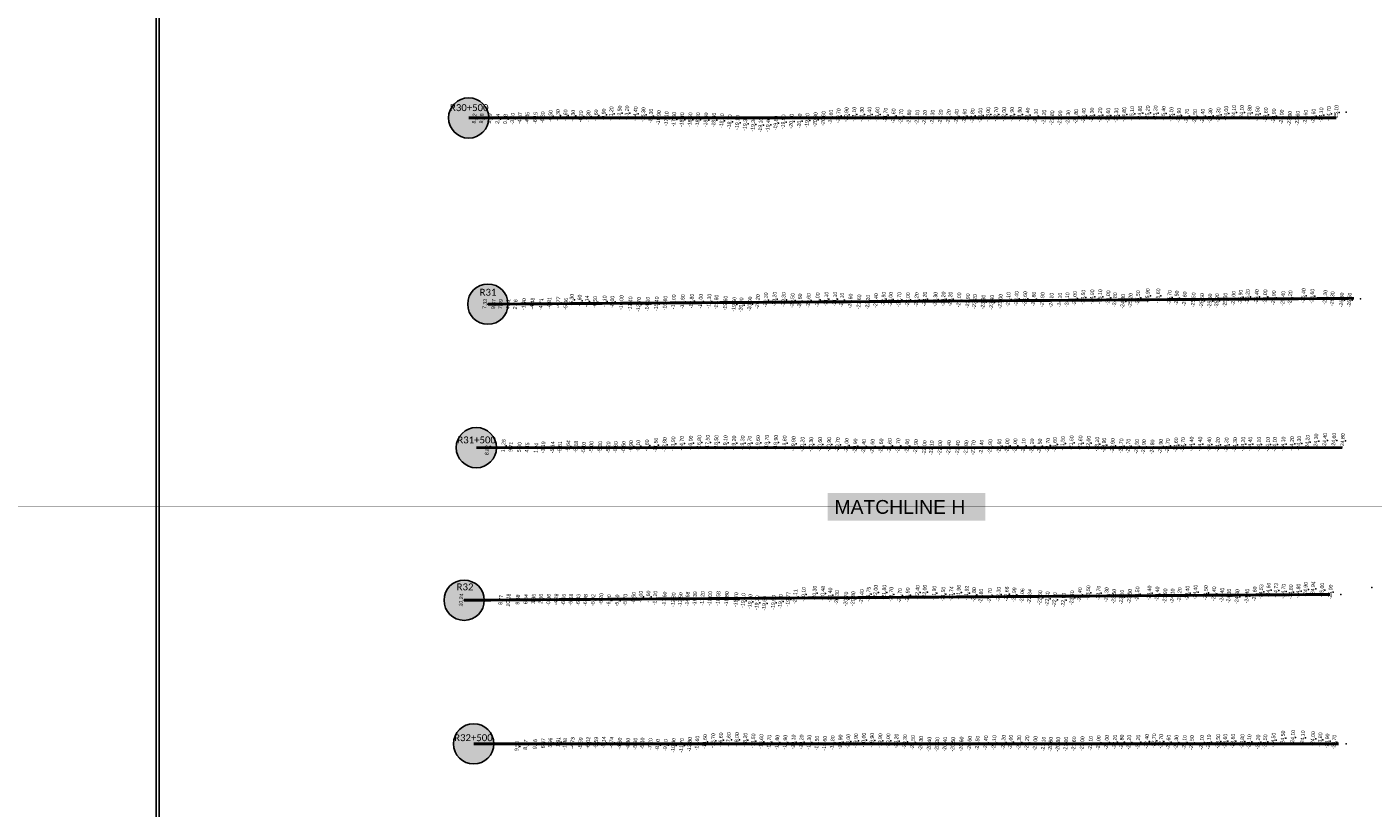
# Model space of a CAD drawing. Header units: feet. Extents: x 850675 to 1077306, y 463961 to 606658.
# Tile 56 of 77: x 943416 to 948095, y 564237 to 566951. Entities that reach past the tile are written whole.
import ezdxf
from ezdxf.enums import TextEntityAlignment as Align

# ---------------------------------------------------------------- set-up
doc = ezdxf.new("R2010")
doc.units = ezdxf.units.FT
doc.header["$MEASUREMENT"] = 0
doc.header["$XCLIPFRAME"] = 0
doc.header["$PDSIZE"] = 100
doc.linetypes.add('DASHED', pattern=[0.75, 0.5, -0.25])
for name, color, linetype in [('Circle', 253, 'Continuous'), ('ELEV8', 7, 'Continuous'), ('MATCHLINE', 7, 'DASHED'), ('Plan', 150, 'Continuous'), ('POINTS8', 7, 'Continuous'), ('Text', 255, 'Continuous')]:
    doc.layers.add(name, color=color, linetype=linetype)
doc.layers.add('MrSID', color=251, linetype='Continuous', transparency=0.2)
doc.styles.add('Legend', font='calibri.ttf')
doc.styles.add('MM-STANDARD', font='txt', dxfattribs={"height": 1})
doc.styles.get("Standard").update_dxf_attribs({"font": 'simplex.shx'})
picture_1 = doc.add_image_def('image8.sid', size_in_pixel=(6313, 6971))
picture_2 = doc.add_image_def('image10.sid', size_in_pixel=(6310, 6968))
picture_3 = doc.add_image_def('image11.jpg', size_in_pixel=(1570, 944))

# ---------------------------------------------------------------- blocks, each defined once
blk = doc.blocks.new('circle-block')
at = {"layer": 'Circle'}
h = blk.add_hatch(color=256, dxfattribs=at)
h.dxf.hatch_style = 1
edge = h.paths.add_edge_path()
edge.add_arc((945749.99, 597641.21), 70, 0, 360)
blk.add_circle((945749.99, 597641.21), 70, dxfattribs=at)

msp = doc.modelspace()

# ---------------------------------------------------------------- linework, layer by layer
at = {"layer": 'MATCHLINE', "color": 1, "const_width": 1, "flags": 128}
msp.add_lwpolyline([(963828.314, 565283.4459), (899094.3378, 565283.4459)], dxfattribs=at)
at = {"layer": 'Plan', "const_width": 10}
for points in [[(944951.41, 566634.6), (947967.2403, 566634.6)], [(945017.96, 565987.64), (948029.1769, 566007.8006)], [(944978.05, 565489.23), (947987.6526, 565489.23)], [(944935.6, 564959.02), (947946.8131, 564979.1717)], [(944968.67, 564460.11), (947975.2567, 564460.11)]]:
    msp.add_lwpolyline(points, dxfattribs=at)
at = {"layer": 'POINTS8', "color": 250, "linetype": 'Continuous', "lineweight": 0, "transparency": 33554687}
for p in [(944980.957, 566631.908, 8.325), (945006.542, 566631.965, 9.084), (945034.14, 566632.041, 5.089), (945062.336, 566630.76, 2.937), (945089.048, 566630.38, 0.18), (945113.932, 566631.256, -3.399), (945138.927, 566633.377, -4.57), (945164.835, 566633.85, -4.448), (945192.964, 566633.431, -6.154), (945218.3105, 566635.9084, -6.3022), (945245.34, 566640.99, -6.5), (945271.01, 566643.57, -6.3), (945297.27, 566642.67, -5.6), (945323.87, 566641.39, -5.3), (945351.06, 566639.29, -6.2), (945377.1, 566639.9, -7.3), (945403.76, 566642.58, -8.6), (945430.39, 566645.94, -9.9), (945456.7, 566648.59, -11.2), (945485.41, 566651.24, -12.5), (945511.22, 566651.52, -13.2), (945540.58, 566648.59, -14.4), (945567.83, 566645.54, -15.3), (945594.36, 566640.58, -16.3), (945621.35, 566635.09, -16.9), (945648.13, 566631.36, -17.1), (945674.66, 566629.13, -17.6), (945702.51, 566627.82, -18.4), (945730.76, 566627.78, -18.5), (945757.4, 566627.71, -18.3), (945785.64, 566627.17, -18.3), (945813.41, 566626.7, -18.3), (945841.04, 566624.14, -18.5), (945868.17, 566620.62, -18.7), (945895.01, 566617.93, -19.1), (945922.33, 566614.56, -19.3), (946028.7, 566616.05, -19.8), (946054.55, 566620.43, -19.9), (946082.67, 566622.77, -20.2), (946110.97, 566623.65, -20.1), (946137.73, 566625.44, -19.8), (946165.93, 566628.27, -20.3), (946193.77, 566632.13, -20.6), (946219.61, 566636.92, -20.6), (946246.09, 566641.83, -20.7), (946273.72, 566645.51, -20.9), (946300.73, 566646.71, -21.1), (946327.18, 566646.51, -21.3), (946353.37, 566646.92, -21.4), (946381.22, 566646.12, -21.6), (946409.94, 566644.01, -21.7), (946437.24, 566641.35, -21.6), (946463.9, 566639.18, -21.7), (946491.94, 566637.23, -21.8), (946519.89, 566636.49, -22.1), (946546.1, 566636.39, -22.2), (946572.92, 566636.97, -22.3), (946601.05, 566637.62, -22.2), (946628.62, 566638.39, -22.2), (946656.66, 566639.03, -22.4), (946684.5, 566640.38, -22.6), (946711.99, 566641.68, -22.8), (946739.29, 566643.58, -23), (946766.47, 566646.36, -23), (946793.96, 566646.74, -22.7), (946821.64, 566646.65, -22), (946849.05, 566646.75, -21.9), (946876.13, 566646.76, -21.9), (946903.48, 566644.17, -22.4), (946932.2, 566640.19, -22.3), (946960.95, 566637.12, -22.2), (946988.68, 566634.59, -22.8), (947016.65, 566634.17, -23.9), (947044.71, 566636.18, -24.3), (947072.01, 566639.44, -23.8), (947098.87, 566642.54, -23.4), (947127.02, 566644.16, -23.3), (947155.44, 566644.69, -23.2), (947183.54, 566643.6, -23.6), (947211.88, 566643.61, -24.3), (947239, 566646.25, -24.8), (947266.44, 566649.42, -25.1), (947294.24, 566650.96, -24.8), (947321.14, 566651.78, -25.2), (947348.02, 566651.75, -25.3), (947376.19, 566649.97, -25.4), (947403.16, 566646.7, -25.1), (947429.65, 566643.52, -24.9), (947457.02, 566640.48, -24.7), (947485.21, 566639.28, -24.5), (947512.2, 566640.47, -24.4), (947538.63, 566641.99, -24.3), (947566.76, 566644.91, -24.3), (947593.42, 566650.44, -24), (947620.13, 566653.28, -24.1), (947648.07, 566653.69, -24.1), (947674.81, 566652.5, -23.8), (947702.59, 566648.77, -23.5), (947731.54, 566644.92, -23.6), (947759.66, 566641.17, -23.9), (947786.83, 566637.24, -24), (947814.92, 566632.88, -23.9), (947842.19, 566633.12, -23.6), (947869.69, 566636.86, -23.6), (947897.09, 566640.44, -23.6), (947924.15, 566644.76, -24.1), (947950.65, 566649.32, -24.7), (947976.76, 566653.42, -25.1), (948001.93, 566655.14, -25.2), (945949.98, 566611.57, -19.3), (945975.75, 566609.22, -19.1), (946001.76, 566610.69, -19.4), (946203.74, 566004.7, -21.1), (946233.85, 566004.66, -21.1), (946546.03, 566004.83, -23.2), (946610.87, 566005.07, -23.2), (946635.15, 566004.83, -23.2), (946864.83, 566006.72, -23.4), (946894.81, 566006.36, -23.6), (946925.22, 566004.9, -23.8), (947067.76, 566006.84, -24), (947097.09, 566011.32, -24.5), (947127.81, 566012.65, -24.9), (947155.59, 566013.11, -25.1), (947183.78, 566009.14, -25), (947287.22, 566009.14, -25.5), (947320.97, 566016.4, -25.9), (947357.36, 566016.04, -25.6), (947396.84, 566010.57, -25.7), (947421.65, 566008.5, -25.5), (947449.65, 566005.32, -25.6), (947619.5, 566007.17, -26), (947643.67, 566011.52, -25.9), (947668.43, 566013.52, -26.2), (947699.76, 566013.08, -26.4), (947729.61, 566012.59, -26), (947759.25, 566009.29, -25.9), (947791.85, 566006.86, -25.4), (947816.64, 566009.27, -25.2), (947862.47, 566016.79, -25.4), (947892.77, 566014.83, -25.6), (947938.17, 566010.95, -26.2), (947963.16, 566005.87, -26.3), (948051.19, 566005.79, -26.6), (945017.958, 565987.637, 7.334), (945048.32, 565986.986, 9.365), (945072.431, 565987.139, 7.689), (945098.373, 565986.98, 4.516), (945123.85, 565986.256, 2.757), (945153.108, 565986.982, -1.396), (945182.774, 565988.988, -4.481), (945212.8468, 565986.8846, -4.7104), (945241.241, 565990.659, -4.808), (945272.332, 565992.727, -4.774), (945298.887, 565987.934, -5.064), (945319.03, 566002.16, -5.3), (945346.24, 565999.47, -5.6), (945371.8108, 565996.703, -6.1422), (945400.27, 565994.37, -6.5), (945433.02, 565996.69, -7.1), (945460.16, 565995.54, -8), (945491.64, 565992.58, -10), (945522.66, 565988.25, -11.4), (945552.03, 565986.4, -12.7), (945582.55, 565987.27, -14.1), (945613.83, 565988.01, -15.4), (945644.12, 565990.72, -16.6), (945673.69, 565995.11, -18), (945704.64, 565995.63, -18.6), (945736.13, 565997.62, -18.8), (945767.22, 565997.1, -19), (945796.79, 565997.38, -19.3), (945821.63, 565994.43, -19.6), (945853.08, 565990.79, -19.6), (945883.72, 565986.53, -19.6), (945908.41, 565984.56, -20), (945938.36, 565987.71, -20), (945965.47, 565995.74, -20.2), (945993.6, 566002.07, -20.3), (946023.7, 566004.5, -20.2), (946055.58, 566003.24, -20.3), (946086.2, 566000, -20.5), (946112.12, 565998.24, -20.6), (946142.3, 565999.94, -20.6), (946173.52, 566002.1, -21), (946258.08, 566001.35, -21.1), (946287.67, 565997.97, -21.6), (946318.05, 565995.12, -21.6), (946348.66, 565994.13, -22.2), (946376.6, 565999.32, -22.4), (946402.93, 566004.53, -22.9), (946427.39, 566003.89, -23), (946457.1, 566003.21, -22.7), (946487.46, 566002.57, -23), (946517.5, 566002.7, -23.2), (946583.03, 566003.95, -23.3), (946665.49, 566002, -23), (946696, 565998.58, -22.9), (946720.11, 565996.17, -23.2), (946749.74, 565994.38, -23.3), (946779.25, 565993.81, -23.4), (946809.11, 565997.14, -23), (946836.67, 566003.42, -23.1), (946955.21, 566003, -23.9), (946986.27, 566000.9, -24.1), (947015.62, 566001.21, -24.1), (947041.25, 566002.36, -24.1), (947207, 566002.38, -24.8), (947235.19, 565996.8, -24.8), (947261.14, 566000.35, -25.2), (947480.11, 566002.11, -25.5), (947509.37, 565999.51, -25.5), (947537.56, 565998.21, -25.6), (947561.68, 565998.82, -25.9), (947590.8, 566001.15, -25.6), (947995.67, 566001.64, -26.3), (948022.85, 566001.34, -26.5), (945027.094, 565493.25, 8.819), (945081.837, 565495.208, 10.256), (945108.33, 565491.29, 9.707), (945137.708, 565489.929, 5.898), (945278.098, 565490.332, -5.611), (945306.676, 565493.643, -5.642), (945334.105, 565491.559, -5.181), (945387.47, 565490.94, -5), (945417.79, 565490.75, -5.3), (945472.02, 565490.42, -5.6), (945499.57, 565491.1, -6.5), (945525.47, 565493.47, -6.9), (945550.07, 565494.76, -8.1), (945580.59, 565496.19, -9.8), (945611.37, 565497.67, -11.5), (945641.61, 565499.06, -12.8), (945671.62, 565501.86, -13.9), (945701.3, 565503.5, -14.7), (945732.48, 565504.65, -16), (945762.25, 565506.55, -16.8), (945791.76, 565507.54, -17.5), (945821.58, 565506.9, -18.5), (945853.05, 565505.99, -19.1), (945883.11, 565504.76, -19.2), (945912.59, 565505.13, -19.3), (945937.06, 565504.42, -19.7), (945966.35, 565506.2, -19.6), (945997.31, 565507.5, -19.7), (946028.42, 565507.33, -19.9), (946058.51, 565505.28, -19.8), (946089.7, 565502.63, -19.9), (946120.9, 565500.53, -20.2), (946150.95, 565500.06, -20.3), (946181.93, 565500.13, -20.6), (946213.41, 565499.93, -20.9), (946243.44, 565498.87, -20.7), (946274.2, 565496.59, -21), (946304.46, 565494.42, -20.9), (946334.57, 565492.9, -21.4), (946364.25, 565493.41, -21.6), (946394.61, 565494.57, -21.6), (946424.07, 565496, -21.6), (946453.66, 565495.57, -21.7), (946485.25, 565493.97, -22), (946515.24, 565492.14, -21.9), (946743.45, 565490.65, -21.4), (946773.65, 565492.49, -21.9), (946805.2, 565493.94, -22.6), (946833.14, 565494.99, -22), (946860.68, 565495.28, -21), (946889.52, 565495.32, -21.1), (946918.84, 565494.59, -21.2), (946945.73, 565494.44, -21.5), (946974.24, 565496.83, -21.7), (946998.19, 565499.56, -21.6), (947025.67, 565503.15, -21.5), (947056.08, 565505.57, -21.6), (947087, 565505.27, -21.6), (947115.34, 565504.3, -22), (947145.1, 565500.78, -23.1), (947169.36, 565497.54, -23.9), (947199.18, 565495.75, -23.9), (947229.27, 565494.82, -23.7), (947253.82, 565493.93, -23.7), (947282.93, 565492.9, -24.5), (947307.58, 565491.93, -24.9), (947337.16, 565491.06, -24.8), (947366.36, 565493.25, -24.9), (947390.64, 565495.15, -24.7), (947419.44, 565498.3, -24.6), (947443.47, 565499.36, -24.7), (947473.12, 565501.18, -24.4), (947503.26, 565501.16, -24.4), (947534.87, 565500, -24.4), (947564.37, 565499.1, -24.2), (947594.81, 565498.45, -24.3), (947624.27, 565499.23, -24.3), (947652.72, 565500.85, -24.2), (947677.24, 565501.03, -24.4), (947707.41, 565500.6, -24.1), (947738.2, 565500.29, -24.1), (947762.35, 565500.16, -24.1), (947792.39, 565501.18, -24.1), (947822.68, 565502.35, -24.2), (947847.04, 565504.09, -24.3), (947876.89, 565507.7, -24.2), (947906.38, 565511.82, -24.3), (947937.12, 565513.82, -24.4), (947968.51, 565514.48, -24.6), (947999.09, 565512.74, -24.8), (945164.777, 565488.963, 4.446), (945195.645, 565486.987, 1.035), (945220.208, 565489.673, -3.193), (945252.57, 565489.435, -5.137), (945360.582, 565487.901, -5.097), (945446.5, 565489.32, -5.2), (946545.36, 565488.42, -22), (946569.9, 565487.88, -22.1), (946599.43, 565488.6, -22), (946630.19, 565488.64, -22.4), (946660.97, 565488.23, -22.4), (946690.24, 565488.6, -21.8), (946715.22, 565488.8, -21.7), (946124.93, 564978.73, -20.1), (946163.23, 564983.45, -20.3), (946192.0455, 564982.5827, -20.4844), (946217.28, 564976.64, -20.4), (946350.6147, 564979.5615, -21.7474), (946375.54, 564986.2, -22), (946405.35, 564986.47, -21.8), (946429.56, 564979.26, -21.7), (946486.58, 564977, -21.9), (946521.08, 564985.65, -22.4), (946545.81, 564986.83, -22), (946579.04, 564983.29, -21.9), (946610.42, 564979.81, -21.5), (946638.4515, 564981.166, -21.7436), (946664.0592, 564985.9461, -21.9615), (946691.8228, 564983.1786, -21.925), (946717.31, 564977.88, -21.8), (946802.59, 564979.39, -22.3), (946831.1523, 564980.5047, -22.6645), (946857.0141, 564977.3784, -22.9868), (947085.18, 564977.68, -23.4), (947114.27, 564984.67, -23.5), (947150.17, 564983.45, -23.7), (947177.69, 564977.83, -23.3), (947285.1, 564980.64, -23.5), (947326.63, 564983.68, -23.4), (947354.06, 564980.34, -23.4), (947431.72, 564977.71, -24.2), (947458.87, 564983.3, -24.4), (947486.76, 564986.64, -24.4), (947522.95, 564984.9, -24.5), (947551.75, 564980.93, -24.4), (947579.68, 564976.35, -24.4), (947692.94, 564980.41, -24.6), (947715.7082, 564988.0698, -24.5318), (947741.1, 564993.87, -24.6), (947767.0863, 564992.8783, -24.7277), (947792.9605, 564989.8581, -24.7025), (947818.8577, 564987.6283, -24.8), (947844.6631, 564990.4474, -24.8), (947870.0641, 564996.1788, -24.9), (947895.9259, 564998.5717, -24.937), (947927.01, 564993.49, -25), (947956.88, 564987, -25), (947982.4, 564979.45, -25), (948090.51, 565003.02, -25.3), (944935.099, 564958.873, 10.242), (945073.053, 564959.673, 8.768), (945098.975, 564958.805, 10.184), (945132.201, 564960.59, 9.678), (945160.021, 564961.788, 6.536), (945186.645, 564962.781, 3.862), (945212.501, 564963.615, 2.299), (945239.327, 564959.708, -0.956), (945265.338, 564960.821, -4.275), (945291.129, 564959.855, -6.061), (945316.7886, 564960.5027, -6.6826), (945342.1369, 564959.7319, -6.833), (945367.4852, 564958.9612, -6.9833), (945393.8544, 564959.3036, -6.9225), (945421.65, 564963.03, -6.2), (945448.64, 564958.18, -6), (945477.36, 564957.44, -5.4), (945505.31, 564960.09, -5.7), (945534.47, 564966.46, -6.5), (945559.2698, 564970.6226, -7.9973), (945585.23, 564971.15, -9.6), (945609.17, 564966.03, -10.2), (945641.47, 564962.73, -11.6), (945672.61, 564960.02, -12.8), (945697.11, 564960.44, -13.5), (945721.4297, 564962.7823, -14.6824), (945747.4541, 564963.9379, -16.3884), (945773.76, 564964.7, -17.2), (945799.73, 564964.36, -18), (945828.5393, 564964.4266, -18.5766), (945857.87, 564963.92, -18.8), (945890.25, 564960.42, -18.7), (945915.41, 564957.49, -19.1), (945939.36, 564953.66, -19.1), (945963.29, 564949.71, -19.3), (945989.15, 564947.53, -19.6), (946020.61, 564950.51, -19.9), (946044.68, 564954.19, -19.7), (946071.6179, 564962.0484, -19.7691), (946096.1573, 564970.7903, -20.1144), (946240.67, 564968.09, -20.3), (946272.56, 564962.7, -20.7), (946297.12, 564963.89, -20.8), (946326.69, 564971.22, -21.4), (946459.06, 564975.16, -21.7), (946741.64, 564972.8, -21.8), (946772.4, 564974.96, -21.7), (946884.9097, 564974.1393, -23.056), (946910.8085, 564971.3359, -22.8358), (946946.94, 564967.3, -22.5), (946972.48, 564963.48, -22.4), (946997.92, 564960.34, -22.7), (947028.36, 564958.91, -22.9), (947058.02, 564966.92, -23.4), (947204.09, 564972.25, -23.5), (947230.73, 564969.31, -23.5), (947258.43, 564972.05, -23.5), (947381.74, 564973.61, -23.9), (947407.03, 564973.36, -24.1), (947603.6, 564972.93, -24.3), (947632.14, 564970.98, -24.3), (947666.62, 564972.93, -24.4), (945220.854, 564461.31, 6.465), (945244.998, 564463.565, 3.961), (945272.468, 564466.016, 1.906), (945322.029, 564462.426, -4.727), (945350.183, 564461.312, -5.591), (945376.204, 564463.14, -6.019), (945403.875, 564463.129, -5.585), (945430.609, 564464.1, -5.135), (945457.912, 564463.182, -4.74), (945564.7205, 564460.5589, -6.1), (945755.02, 564462.14, -13.6), (945781.94, 564467.18, -14.6), (945810.3, 564470.84, -15.7), (945837.45, 564473.26, -16.6), (945864.55, 564474.62, -17.6), (945892.99, 564474.24, -18), (945922.18, 564472.61, -18.2), (945950.06, 564469.87, -18.5), (945977.81, 564467.65, -18.6), (946005.52, 564465.44, -18.7), (946033.24, 564464.93, -18.8), (946061.1, 564465.06, -18.9), (946089.42, 564466.13, -19.1), (946117.49, 564466.15, -19.2), (946144.41, 564465.14, -19.3), (946171.4, 564462.14, -19.5), (946198.68, 564461.63, -19.6), (946225.53, 564463.37, -19.8), (946252.74, 564465.96, -19.9), (946279.89, 564468.36, -20), (946306.46, 564470.47, -19.9), (946334.02, 564472.57, -20), (946362.73, 564471.95, -19.9), (946391.23, 564470.51, -19.9), (946419.1, 564470.45, -20), (946447.48, 564469.34, -20.2), (946476.89, 564466.97, -20.3), (946504.69, 564464.33, -20.5), (946533.05, 564461.26, -20.3), (946702.04, 564461.37, -20.6), (946729.68, 564462.25, -20.5), (946758.29, 564463.41, -20.4), (946787.47, 564464.16, -20.1), (946819.92, 564465.04, -20.2), (946844.92, 564465.49, -21), (946873.93, 564464.52, -21.3), (946901.8, 564463.36, -21.2), (946930.53, 564461.32, -21), (947122.63, 564461.2, -22.1), (947150.35, 564463.45, -22), (947178.55, 564464.92, -22), (947206.77, 564465.71, -22.2), (947230.97, 564465.98, -21.8), (947256.31, 564465.23, -21.2), (947287.86, 564465.81, -21.2), (947317.76, 564468.35, -22.4), (947343.05, 564470.13, -22.7), (947367.46, 564468.36, -22.7), (947393.23, 564465.45, -22.6), (947420.39, 564464.88, -22.3), (947448.99, 564464.59, -22.1), (947474.19, 564463.93, -22.5), (947508.99, 564464.88, -23.1), (947533.47, 564466.33, -23.1), (947565.6, 564468.09, -23.5), (947590.19, 564468.85, -23.6), (947617.6, 564469.05, -23.6), (947649.68, 564468.05, -23.8), (947674.04, 564467.11, -24.1), (947704.9, 564465.96, -24.2), (947729.36, 564466.8, -24.5), (947758.18, 564472.43, -24.5), (947791.47, 564479.83, -24.5), (947825.88, 564482.21, -24.1), (947860.16, 564480.49, -24.1), (947895.5, 564477.88, -24), (947920.66, 564473.64, -23.8), (947945.37, 564469.59, -23.9), (947969.44, 564465.68, -23.7), (948001.59, 564460.49, -24.3), (945129.214, 564451.457, 9.502), (945159.292, 564456.309, 8.573), (945192.158, 564458.204, 9.165), (945295.803, 564459.156, -1.481), (945485.9908, 564460.4326, -4.5), (945515.1314, 564459.6892, -4.8), (945540.2103, 564460.2954, -5.3), (945592.6052, 564458.6699, -7.2), (945617.9384, 564455.8411, -8.1), (945645.8074, 564455.3412, -9.2), (945672.81, 564454.39, -10.4), (945701.33, 564454.11, -11.7), (945729.08, 564457.94, -12.8), (946561.7, 564458.15, -20.4), (946589.37, 564457.71, -20.3), (946616.53, 564458.53, -20.4), (946644.51, 564457.94, -20.5), (946673.41, 564459.09, -20.6), (946959.16, 564458.8, -21.1), (946983.57, 564458.13, -20.6), (947009.53, 564458.2, -20.8), (947037.14, 564458.68, -21), (947064.94, 564459.46, -21.6), (947093.77, 564460.26, -22)]:
    msp.add_point(p, dxfattribs=at)

# ---------------------------------------------------------------- block references
at = {"layer": 'Circle'}
for p in [(-798.58, -31006.61), (-732.03, -31653.57), (-771.94, -32151.98), (-814.39, -32682.19), (-781.32, -33181.1)]:
    msp.add_blockref('circle-block', p, dxfattribs=at)

# ---------------------------------------------------------------- texts
at = {"layer": 'ELEV8', "color": 18, "true_color": 0x000000, "transparency": 33554687, "style": 'MM-STANDARD'}
for s, p in [('-6.50', (945245.34, 566640.99, -6.5)), ('-6.30', (945271.01, 566643.57, -6.3)), ('-5.60', (945297.27, 566642.67, -5.6)), ('-5.30', (945323.87, 566641.39, -5.3)), ('-6.20', (945351.06, 566639.29, -6.2)), ('-7.30', (945377.1, 566639.9, -7.3)), ('-8.60', (945403.76, 566642.58, -8.6)), ('-9.90', (945430.39, 566645.94, -9.9)), ('-11.20', (945456.7, 566648.59, -11.2)), ('-12.50', (945485.41, 566651.24, -12.5)), ('-13.20', (945511.22, 566651.52, -13.2)), ('-14.40', (945540.58, 566648.59, -14.4)), ('-15.30', (945567.83, 566645.54, -15.3)), ('-16.30', (945594.36, 566640.58, -16.3)), ('-16.90', (945621.35, 566635.09, -16.9)), ('-20.60', (946219.61, 566636.92, -20.6)), ('-20.70', (946246.09, 566641.83, -20.7)), ('-20.90', (946273.72, 566645.51, -20.9)), ('-21.10', (946300.73, 566646.71, -21.1)), ('-21.30', (946327.18, 566646.51, -21.3)), ('-21.40', (946353.37, 566646.92, -21.4)), ('-21.60', (946381.22, 566646.12, -21.6)), ('-21.70', (946409.94, 566644.01, -21.7)), ('-21.60', (946437.24, 566641.35, -21.6)), ('-21.70', (946463.9, 566639.18, -21.7)), ('-21.80', (946491.94, 566637.23, -21.8)), ('-22.10', (946519.89, 566636.49, -22.1)), ('-22.20', (946546.1, 566636.39, -22.2)), ('-22.30', (946572.92, 566636.97, -22.3)), ('-22.20', (946601.05, 566637.62, -22.2)), ('-22.20', (946628.62, 566638.39, -22.2)), ('-22.40', (946656.66, 566639.03, -22.4)), ('-22.60', (946684.5, 566640.38, -22.6)), ('-22.80', (946711.99, 566641.68, -22.8)), ('-23.00', (946739.29, 566643.58, -23)), ('-23.00', (946766.47, 566646.36, -23)), ('-22.70', (946793.96, 566646.74, -22.7)), ('-22.00', (946821.64, 566646.65, -22)), ('-21.90', (946849.05, 566646.75, -21.9)), ('-21.90', (946876.13, 566646.76, -21.9)), ('-22.40', (946903.48, 566644.17, -22.4)), ('-22.30', (946932.2, 566640.19, -22.3)), ('-22.20', (946960.95, 566637.12, -22.2)), ('-22.80', (946988.68, 566634.59, -22.8)), ('-23.90', (947016.65, 566634.17, -23.9)), ('-24.30', (947044.71, 566636.18, -24.3)), ('-23.80', (947072.01, 566639.44, -23.8)), ('-23.40', (947098.87, 566642.54, -23.4)), ('-23.30', (947127.02, 566644.16, -23.3)), ('-23.20', (947155.44, 566644.69, -23.2)), ('-23.60', (947183.54, 566643.6, -23.6)), ('-24.30', (947211.88, 566643.61, -24.3)), ('-24.80', (947239, 566646.25, -24.8)), ('-25.10', (947266.44, 566649.42, -25.1)), ('-24.80', (947294.24, 566650.96, -24.8)), ('-25.20', (947321.14, 566651.78, -25.2)), ('-25.30', (947348.02, 566651.75, -25.3)), ('-25.40', (947376.19, 566649.97, -25.4)), ('-25.10', (947403.16, 566646.7, -25.1)), ('-24.90', (947429.65, 566643.52, -24.9)), ('-24.70', (947457.02, 566640.48, -24.7)), ('-24.50', (947485.21, 566639.28, -24.5)), ('-24.40', (947512.2, 566640.47, -24.4)), ('-24.30', (947538.63, 566641.99, -24.3)), ('-24.30', (947566.76, 566644.91, -24.3)), ('-24.00', (947593.42, 566650.44, -24)), ('-24.10', (947620.13, 566653.28, -24.1)), ('-24.10', (947648.07, 566653.69, -24.1)), ('-23.80', (947674.81, 566652.5, -23.8)), ('-23.50', (947702.59, 566648.77, -23.5)), ('-23.60', (947731.54, 566644.92, -23.6)), ('-23.90', (947759.66, 566641.17, -23.9)), ('-24.00', (947786.83, 566637.24, -24)), ('-23.60', (947869.69, 566636.86, -23.6)), ('-23.60', (947897.09, 566640.44, -23.6)), ('-24.10', (947924.15, 566644.76, -24.1)), ('-24.70', (947950.65, 566649.32, -24.7)), ('-25.10', (947976.76, 566653.42, -25.1)), ('8.32', (944980.957, 566631.908, 8.325)), ('9.08', (945006.542, 566631.965, 9.084)), ('5.09', (945034.14, 566632.041, 5.089)), ('2.94', (945062.336, 566630.76, 2.937)), ('0.18', (945089.048, 566630.38, 0.18)), ('-3.40', (945113.932, 566631.256, -3.399)), ('-4.57', (945138.927, 566633.377, -4.57)), ('-4.45', (945164.835, 566633.85, -4.448)), ('-6.15', (945192.964, 566633.431, -6.154)), ('-6.30', (945218.3105, 566635.9084, -6.3022)), ('-17.10', (945648.13, 566631.36, -17.1)), ('-17.60', (945674.66, 566629.13, -17.6)), ('-18.40', (945702.51, 566627.82, -18.4)), ('-18.50', (945730.76, 566627.78, -18.5)), ('-18.30', (945757.4, 566627.71, -18.3)), ('-18.30', (945785.64, 566627.17, -18.3)), ('-18.30', (945813.41, 566626.7, -18.3)), ('-18.50', (945841.04, 566624.14, -18.5)), ('-18.70', (945868.17, 566620.62, -18.7)), ('-19.10', (945895.01, 566617.93, -19.1)), ('-19.30', (945922.33, 566614.56, -19.3)), ('-19.30', (945949.98, 566611.57, -19.3)), ('-19.10', (945975.75, 566609.22, -19.1)), ('-19.40', (946001.76, 566610.69, -19.4)), ('-19.80', (946028.7, 566616.05, -19.8)), ('-19.90', (946054.55, 566620.43, -19.9)), ('-20.20', (946082.67, 566622.77, -20.2)), ('-20.10', (946110.97, 566623.65, -20.1)), ('-19.80', (946137.73, 566625.44, -19.8)), ('-20.30', (946165.93, 566628.27, -20.3)), ('-20.60', (946193.77, 566632.13, -20.6)), ('-23.90', (947814.92, 566632.88, -23.9)), ('-23.60', (947842.19, 566633.12, -23.6)), ('7.33', (945017.958, 565987.637, 7.334)), ('9.37', (945048.32, 565986.986, 9.365)), ('7.69', (945072.431, 565987.139, 7.689)), ('-1.40', (945153.108, 565986.982, -1.396)), ('-4.48', (945182.774, 565988.988, -4.481)), ('-4.71', (945212.8468, 565986.8846, -4.7104)), ('-4.81', (945241.241, 565990.659, -4.808)), ('-4.77', (945272.332, 565992.727, -4.774)), ('-5.06', (945298.887, 565987.934, -5.064)), ('-5.30', (945319.03, 566002.16, -5.3)), ('-5.60', (945346.24, 565999.47, -5.6)), ('-6.14', (945371.8108, 565996.703, -6.1422)), ('-6.50', (945400.27, 565994.37, -6.5)), ('-7.10', (945433.02, 565996.69, -7.1)), ('-8.00', (945460.16, 565995.54, -8)), ('-10.00', (945491.64, 565992.58, -10)), ('-11.40', (945522.66, 565988.25, -11.4)), ('-12.70', (945552.03, 565986.4, -12.7)), ('-14.10', (945582.55, 565987.27, -14.1)), ('-15.40', (945613.83, 565988.01, -15.4)), ('-16.60', (945644.12, 565990.72, -16.6)), ('-18.00', (945673.69, 565995.11, -18)), ('-18.60', (945704.64, 565995.63, -18.6)), ('-18.80', (945736.13, 565997.62, -18.8)), ('-19.00', (945767.22, 565997.1, -19)), ('-19.30', (945796.79, 565997.38, -19.3)), ('-19.60', (945821.63, 565994.43, -19.6)), ('-19.60', (945853.08, 565990.79, -19.6)), ('-19.60', (945883.72, 565986.53, -19.6)), ('-20.00', (945908.41, 565984.56, -20)), ('-20.00', (945938.36, 565987.71, -20)), ('-20.20', (945965.47, 565995.74, -20.2)), ('-20.30', (945993.6, 566002.07, -20.3)), ('-20.20', (946023.7, 566004.5, -20.2)), ('-20.30', (946055.58, 566003.24, -20.3)), ('-20.50', (946086.2, 566000, -20.5)), ('-20.60', (946112.12, 565998.24, -20.6)), ('-20.60', (946142.3, 565999.94, -20.6)), ('-21.00', (946173.52, 566002.1, -21)), ('-21.10', (946203.74, 566004.7, -21.1)), ('-21.10', (946233.85, 566004.66, -21.1)), ('-21.10', (946258.08, 566001.35, -21.1)), ('-21.60', (946287.67, 565997.97, -21.6)), ('-21.60', (946318.05, 565995.12, -21.6)), ('-22.20', (946348.66, 565994.13, -22.2)), ('-22.40', (946376.6, 565999.32, -22.4)), ('-22.90', (946402.93, 566004.53, -22.9)), ('-23.00', (946427.39, 566003.89, -23)), ('-22.70', (946457.1, 566003.21, -22.7)), ('-23.00', (946487.46, 566002.57, -23)), ('-23.20', (946517.5, 566002.7, -23.2)), ('-23.20', (946546.03, 566004.83, -23.2)), ('-23.30', (946583.03, 566003.95, -23.3)), ('-23.20', (946610.87, 566005.07, -23.2)), ('-23.20', (946635.15, 566004.83, -23.2)), ('-23.00', (946665.49, 566002, -23)), ('-22.90', (946696, 565998.58, -22.9)), ('-23.20', (946720.11, 565996.17, -23.2)), ('-23.30', (946749.74, 565994.38, -23.3)), ('-23.40', (946779.25, 565993.81, -23.4)), ('-23.00', (946809.11, 565997.14, -23)), ('-23.10', (946836.67, 566003.42, -23.1)), ('-23.40', (946864.83, 566006.72, -23.4)), ('-23.60', (946894.81, 566006.36, -23.6)), ('-23.80', (946925.22, 566004.9, -23.8)), ('-23.90', (946955.21, 566003, -23.9)), ('-24.10', (946986.27, 566000.9, -24.1)), ('-24.10', (947015.62, 566001.21, -24.1)), ('-24.10', (947041.25, 566002.36, -24.1)), ('-24.00', (947067.76, 566006.84, -24)), ('-24.50', (947097.09, 566011.32, -24.5)), ('-24.90', (947127.81, 566012.65, -24.9)), ('-25.10', (947155.59, 566013.11, -25.1)), ('-25.00', (947183.78, 566009.14, -25)), ('-24.80', (947207, 566002.38, -24.8)), ('-24.80', (947235.19, 565996.8, -24.8)), ('-25.20', (947261.14, 566000.35, -25.2)), ('-25.50', (947287.22, 566009.14, -25.5)), ('-25.90', (947320.97, 566016.4, -25.9)), ('-25.60', (947357.36, 566016.04, -25.6)), ('-25.70', (947396.84, 566010.57, -25.7)), ('-25.50', (947421.65, 566008.5, -25.5)), ('-25.60', (947449.65, 566005.32, -25.6)), ('-25.50', (947480.11, 566002.11, -25.5)), ('-25.50', (947509.37, 565999.51, -25.5)), ('-25.60', (947537.56, 565998.21, -25.6)), ('-25.90', (947561.68, 565998.82, -25.9)), ('-25.60', (947590.8, 566001.15, -25.6)), ('-26.00', (947619.5, 566007.17, -26)), ('-25.90', (947643.67, 566011.52, -25.9)), ('-26.20', (947668.43, 566013.52, -26.2)), ('-26.40', (947699.76, 566013.08, -26.4)), ('-26.00', (947729.61, 566012.59, -26)), ('-25.90', (947759.25, 566009.29, -25.9)), ('-25.40', (947791.85, 566006.86, -25.4)), ('-25.20', (947816.64, 566009.27, -25.2)), ('-25.40', (947862.47, 566016.79, -25.4)), ('-25.60', (947892.77, 566014.83, -25.6)), ('-26.20', (947938.17, 566010.95, -26.2)), ('-26.30', (947963.16, 566005.87, -26.3)), ('-26.30', (947995.67, 566001.64, -26.3)), ('-26.50', (948022.85, 566001.34, -26.5)), ('4.52', (945098.373, 565986.98, 4.516)), ('2.76', (945123.85, 565986.256, 2.757)), ('-24.30', (947906.38, 565511.82, -24.3)), ('-24.40', (947937.12, 565513.82, -24.4)), ('-24.60', (947968.51, 565514.48, -24.6)), ('-24.80', (947999.09, 565512.74, -24.8)), ('8.82', (945025.4794, 565479.7067, 8.819)), ('10.26', (945081.837, 565495.208, 10.256)), ('9.71', (945108.33, 565491.29, 9.707)), ('5.90', (945137.708, 565489.929, 5.898)), ('4.45', (945164.777, 565488.963, 4.446)), ('1.04', (945195.645, 565486.987, 1.035)), ('-3.19', (945220.208, 565489.673, -3.193)), ('-5.14', (945252.57, 565489.435, -5.137)), ('-5.61', (945278.098, 565490.332, -5.611)), ('-5.64', (945306.676, 565493.643, -5.642)), ('-5.18', (945334.105, 565491.559, -5.181)), ('-5.10', (945360.582, 565487.901, -5.097)), ('-5.00', (945387.47, 565490.94, -5)), ('-5.30', (945417.79, 565490.75, -5.3)), ('-5.20', (945446.5, 565489.32, -5.2)), ('-5.60', (945472.02, 565490.42, -5.6)), ('-6.50', (945499.57, 565491.1, -6.5)), ('-6.90', (945525.47, 565493.47, -6.9)), ('-8.10', (945550.07, 565494.76, -8.1)), ('-9.80', (945580.59, 565496.19, -9.8)), ('-11.50', (945611.37, 565497.67, -11.5)), ('-12.80', (945641.61, 565499.06, -12.8)), ('-13.90', (945671.62, 565501.86, -13.9)), ('-14.70', (945701.3, 565503.5, -14.7)), ('-16.00', (945732.48, 565504.65, -16)), ('-16.80', (945762.25, 565506.55, -16.8)), ('-17.50', (945791.76, 565507.54, -17.5)), ('-18.50', (945821.58, 565506.9, -18.5)), ('-19.10', (945853.05, 565505.99, -19.1)), ('-19.20', (945883.11, 565504.76, -19.2)), ('-19.30', (945912.59, 565505.13, -19.3)), ('-19.70', (945937.06, 565504.42, -19.7)), ('-19.60', (945966.35, 565506.2, -19.6)), ('-19.70', (945997.31, 565507.5, -19.7)), ('-19.90', (946028.42, 565507.33, -19.9)), ('-19.80', (946058.51, 565505.28, -19.8)), ('-19.90', (946089.7, 565502.63, -19.9)), ('-20.20', (946120.9, 565500.53, -20.2)), ('-20.30', (946150.95, 565500.06, -20.3)), ('-20.60', (946181.93, 565500.13, -20.6)), ('-20.90', (946213.41, 565499.93, -20.9)), ('-20.70', (946243.44, 565498.87, -20.7)), ('-21.00', (946274.2, 565496.59, -21)), ('-20.90', (946304.46, 565494.42, -20.9)), ('-21.40', (946334.57, 565492.9, -21.4)), ('-21.60', (946364.25, 565493.41, -21.6)), ('-21.60', (946394.61, 565494.57, -21.6)), ('-21.60', (946424.07, 565496, -21.6)), ('-21.70', (946453.66, 565495.57, -21.7)), ('-22.00', (946485.25, 565493.97, -22)), ('-21.90', (946515.24, 565492.14, -21.9)), ('-22.00', (946545.36, 565488.42, -22)), ('-22.10', (946569.9, 565487.88, -22.1)), ('-22.00', (946599.43, 565488.6, -22)), ('-22.40', (946630.19, 565488.64, -22.4)), ('-22.40', (946660.97, 565488.23, -22.4)), ('-21.80', (946690.24, 565488.6, -21.8)), ('-21.70', (946715.22, 565488.8, -21.7)), ('-21.40', (946743.45, 565490.65, -21.4)), ('-21.90', (946773.65, 565492.49, -21.9)), ('-22.60', (946805.2, 565493.94, -22.6)), ('-22.00', (946833.14, 565494.99, -22)), ('-21.00', (946860.68, 565495.28, -21)), ('-21.10', (946889.52, 565495.32, -21.1)), ('-21.20', (946918.84, 565494.59, -21.2)), ('-21.50', (946945.73, 565494.44, -21.5)), ('-21.70', (946974.24, 565496.83, -21.7)), ('-21.60', (946998.19, 565499.56, -21.6)), ('-21.50', (947025.67, 565503.15, -21.5)), ('-21.60', (947056.08, 565505.57, -21.6)), ('-21.60', (947087, 565505.27, -21.6)), ('-22.00', (947115.34, 565504.3, -22)), ('-23.10', (947145.1, 565500.78, -23.1)), ('-23.90', (947169.36, 565497.54, -23.9)), ('-23.90', (947199.18, 565495.75, -23.9)), ('-23.70', (947229.27, 565494.82, -23.7)), ('-23.70', (947253.82, 565493.93, -23.7)), ('-24.50', (947282.93, 565492.9, -24.5)), ('-24.90', (947307.58, 565491.93, -24.9)), ('-24.80', (947337.16, 565491.06, -24.8)), ('-24.90', (947366.36, 565493.25, -24.9)), ('-24.70', (947390.64, 565495.15, -24.7)), ('-24.60', (947419.44, 565498.3, -24.6)), ('-24.70', (947443.47, 565499.36, -24.7)), ('-24.40', (947473.12, 565501.18, -24.4)), ('-24.40', (947503.26, 565501.16, -24.4)), ('-24.40', (947534.87, 565500, -24.4)), ('-24.20', (947564.37, 565499.1, -24.2)), ('-24.30', (947594.81, 565498.45, -24.3)), ('-24.30', (947624.27, 565499.23, -24.3)), ('-24.20', (947652.72, 565500.85, -24.2)), ('-24.40', (947677.24, 565501.03, -24.4)), ('-24.10', (947707.41, 565500.6, -24.1)), ('-24.10', (947738.2, 565500.29, -24.1)), ('-24.10', (947762.35, 565500.16, -24.1)), ('-24.10', (947792.39, 565501.18, -24.1)), ('-24.20', (947822.68, 565502.35, -24.2)), ('-24.30', (947847.04, 565504.09, -24.3)), ('-24.20', (947876.89, 565507.7, -24.2)), ('-24.94', (947895.9259, 564998.5717, -24.937)), ('10.24', (944935.099, 564958.873, 10.242)), ('8.77', (945073.053, 564959.673, 8.768)), ('10.18', (945098.975, 564958.805, 10.184)), ('9.68', (945132.201, 564960.59, 9.678)), ('6.54', (945160.021, 564961.788, 6.536)), ('3.86', (945186.645, 564962.781, 3.862)), ('2.30', (945212.501, 564963.615, 2.299)), ('-0.96', (945239.327, 564959.708, -0.956)), ('-4.28', (945265.338, 564960.821, -4.275)), ('-6.06', (945291.129, 564959.855, -6.061)), ('-6.68', (945316.7886, 564960.5027, -6.6826)), ('-6.83', (945342.1369, 564959.7319, -6.833)), ('-6.98', (945367.4852, 564958.9612, -6.9833)), ('-6.92', (945393.8544, 564959.3036, -6.9225)), ('-6.20', (945421.65, 564963.03, -6.2)), ('-6.00', (945448.64, 564958.18, -6)), ('-5.40', (945477.36, 564957.44, -5.4)), ('-5.70', (945505.31, 564960.09, -5.7)), ('-6.50', (945534.47, 564966.46, -6.5)), ('-8.00', (945559.2698, 564970.6226, -7.9973)), ('-9.60', (945585.23, 564971.15, -9.6)), ('-10.20', (945609.17, 564966.03, -10.2)), ('-11.60', (945641.47, 564962.73, -11.6)), ('-12.80', (945672.61, 564960.02, -12.8)), ('-13.50', (945697.11, 564960.44, -13.5)), ('-14.68', (945721.4297, 564962.7823, -14.6824)), ('-16.39', (945747.4541, 564963.9379, -16.3884)), ('-17.20', (945773.76, 564964.7, -17.2)), ('-18.00', (945799.73, 564964.36, -18)), ('-18.58', (945828.5393, 564964.4266, -18.5766)), ('-18.80', (945857.87, 564963.92, -18.8)), ('-18.70', (945890.25, 564960.42, -18.7)), ('-19.10', (945915.41, 564957.49, -19.1)), ('-19.10', (945939.36, 564953.66, -19.1)), ('-19.30', (945963.29, 564949.71, -19.3)), ('-19.90', (946020.61, 564950.51, -19.9)), ('-19.70', (946044.68, 564954.19, -19.7)), ('-19.77', (946071.6179, 564962.0484, -19.7691)), ('-20.11', (946096.1573, 564970.7903, -20.1144)), ('-20.10', (946124.93, 564978.73, -20.1)), ('-20.30', (946163.23, 564983.45, -20.3)), ('-20.48', (946192.0455, 564982.5827, -20.4844)), ('-20.40', (946217.28, 564976.64, -20.4)), ('-20.30', (946240.67, 564968.09, -20.3)), ('-20.70', (946272.56, 564962.7, -20.7)), ('-20.80', (946297.12, 564963.89, -20.8)), ('-21.40', (946326.69, 564971.22, -21.4)), ('-21.75', (946350.6147, 564979.5615, -21.7474)), ('-22.00', (946375.54, 564986.2, -22)), ('-21.80', (946405.35, 564986.47, -21.8)), ('-21.70', (946429.56, 564979.26, -21.7)), ('-21.70', (946459.06, 564975.16, -21.7)), ('-21.90', (946486.58, 564977, -21.9)), ('-22.40', (946521.08, 564985.65, -22.4)), ('-22.00', (946545.81, 564986.83, -22)), ('-21.90', (946579.04, 564983.29, -21.9)), ('-21.50', (946610.42, 564979.81, -21.5)), ('-21.74', (946638.4515, 564981.166, -21.7436)), ('-21.96', (946664.0592, 564985.9461, -21.9615)), ('-21.92', (946691.8228, 564983.1786, -21.925)), ('-21.80', (946717.31, 564977.88, -21.8)), ('-21.80', (946741.64, 564972.8, -21.8)), ('-21.70', (946772.4, 564974.96, -21.7)), ('-22.30', (946802.59, 564979.39, -22.3)), ('-22.66', (946831.1523, 564980.5047, -22.6645)), ('-22.99', (946857.0141, 564977.3784, -22.9868)), ('-23.06', (946884.9097, 564974.1393, -23.056)), ('-22.84', (946910.8085, 564971.3359, -22.8358)), ('-22.50', (946946.94, 564967.3, -22.5)), ('-22.40', (946972.48, 564963.48, -22.4)), ('-22.70', (946997.92, 564960.34, -22.7)), ('-22.90', (947028.36, 564958.91, -22.9)), ('-23.40', (947058.02, 564966.92, -23.4)), ('-23.40', (947085.18, 564977.68, -23.4)), ('-23.50', (947114.27, 564984.67, -23.5)), ('-23.70', (947150.17, 564983.45, -23.7)), ('-23.30', (947177.69, 564977.83, -23.3)), ('-23.50', (947204.09, 564972.25, -23.5)), ('-23.50', (947230.73, 564969.31, -23.5)), ('-23.50', (947258.43, 564972.05, -23.5)), ('-23.50', (947285.1, 564980.64, -23.5)), ('-23.40', (947326.63, 564983.68, -23.4)), ('-23.40', (947354.06, 564980.34, -23.4)), ('-23.90', (947381.74, 564973.61, -23.9)), ('-24.10', (947407.03, 564973.36, -24.1)), ('-24.20', (947431.72, 564977.71, -24.2)), ('-24.40', (947458.87, 564983.3, -24.4)), ('-24.40', (947486.76, 564986.64, -24.4)), ('-24.50', (947522.95, 564984.9, -24.5)), ('-24.40', (947551.75, 564980.93, -24.4)), ('-24.40', (947579.68, 564976.35, -24.4)), ('-24.30', (947603.6, 564972.93, -24.3)), ('-24.30', (947632.14, 564970.98, -24.3)), ('-24.40', (947666.62, 564972.93, -24.4)), ('-24.60', (947692.94, 564980.41, -24.6)), ('-24.53', (947715.7082, 564988.0698, -24.5318)), ('-24.60', (947741.1, 564993.87, -24.6)), ('-24.73', (947767.0863, 564992.8783, -24.7277)), ('-24.70', (947792.9605, 564989.8581, -24.7025)), ('-24.80', (947818.8577, 564987.6283, -24.8)), ('-24.80', (947844.6631, 564990.4474, -24.8)), ('-24.90', (947870.0641, 564996.1788, -24.9)), ('-25.00', (947927.01, 564993.49, -25)), ('-25.00', (947956.88, 564987, -25)), ('-19.60', (945989.15, 564947.53, -19.6)), ('-24.10', (947825.88, 564482.21, -24.1)), ('9.50', (945129.214, 564451.457, 9.502)), ('8.57', (945159.292, 564456.309, 8.573)), ('9.16', (945192.158, 564458.204, 9.165)), ('6.47', (945220.854, 564461.31, 6.465)), ('3.96', (945244.998, 564463.565, 3.961)), ('1.91', (945272.468, 564466.016, 1.906)), ('-1.48', (945295.803, 564459.156, -1.481)), ('-4.73', (945322.029, 564462.426, -4.727)), ('-5.59', (945350.183, 564461.312, -5.591)), ('-6.02', (945376.204, 564463.14, -6.019)), ('-5.59', (945403.875, 564463.129, -5.585)), ('-5.14', (945430.609, 564464.1, -5.135)), ('-4.74', (945457.912, 564463.182, -4.74)), ('-4.50', (945485.9908, 564460.4326, -4.5)), ('-4.80', (945515.1314, 564459.6892, -4.8)), ('-5.30', (945540.2103, 564460.2954, -5.3)), ('-6.10', (945564.7205, 564460.5589, -6.1)), ('-7.20', (945592.6052, 564458.6699, -7.2)), ('-8.10', (945617.9384, 564455.8411, -8.1)), ('-9.20', (945645.8074, 564455.3412, -9.2)), ('-10.40', (945672.81, 564454.39, -10.4)), ('-11.70', (945701.33, 564454.11, -11.7)), ('-12.80', (945729.08, 564457.94, -12.8)), ('-13.60', (945755.02, 564462.14, -13.6)), ('-14.60', (945781.94, 564467.18, -14.6)), ('-15.70', (945810.3, 564470.84, -15.7)), ('-16.60', (945837.45, 564473.26, -16.6)), ('-17.60', (945864.55, 564474.62, -17.6)), ('-18.00', (945892.99, 564474.24, -18)), ('-18.20', (945922.18, 564472.61, -18.2)), ('-18.50', (945950.06, 564469.87, -18.5)), ('-18.60', (945977.81, 564467.65, -18.6)), ('-18.70', (946005.52, 564465.44, -18.7)), ('-18.80', (946033.24, 564464.93, -18.8)), ('-18.90', (946061.1, 564465.06, -18.9)), ('-19.10', (946089.42, 564466.13, -19.1)), ('-19.20', (946117.49, 564466.15, -19.2)), ('-19.30', (946144.41, 564465.14, -19.3)), ('-19.50', (946171.4, 564462.14, -19.5)), ('-19.60', (946198.68, 564461.63, -19.6)), ('-19.80', (946225.53, 564463.37, -19.8)), ('-19.90', (946252.74, 564465.96, -19.9)), ('-20.00', (946279.89, 564468.36, -20)), ('-19.90', (946306.46, 564470.47, -19.9)), ('-20.00', (946334.02, 564472.57, -20)), ('-19.90', (946362.73, 564471.95, -19.9)), ('-19.90', (946391.23, 564470.51, -19.9)), ('-20.00', (946419.1, 564470.45, -20)), ('-20.20', (946447.48, 564469.34, -20.2)), ('-20.30', (946476.89, 564466.97, -20.3)), ('-20.50', (946504.69, 564464.33, -20.5)), ('-20.30', (946533.05, 564461.26, -20.3)), ('-20.40', (946561.7, 564458.15, -20.4)), ('-20.30', (946589.37, 564457.71, -20.3)), ('-20.40', (946616.53, 564458.53, -20.4)), ('-20.50', (946644.51, 564457.94, -20.5)), ('-20.60', (946673.41, 564459.09, -20.6)), ('-20.60', (946702.04, 564461.37, -20.6)), ('-20.50', (946729.68, 564462.25, -20.5)), ('-20.40', (946758.29, 564463.41, -20.4)), ('-20.10', (946787.47, 564464.16, -20.1)), ('-20.20', (946819.92, 564465.04, -20.2)), ('-21.00', (946844.92, 564465.49, -21)), ('-21.30', (946873.93, 564464.52, -21.3)), ('-21.20', (946901.8, 564463.36, -21.2)), ('-21.00', (946930.53, 564461.32, -21)), ('-21.10', (946959.16, 564458.8, -21.1)), ('-20.60', (946983.57, 564458.13, -20.6)), ('-20.80', (947009.53, 564458.2, -20.8)), ('-21.00', (947037.14, 564458.68, -21)), ('-21.60', (947064.94, 564459.46, -21.6)), ('-22.00', (947093.77, 564460.26, -22)), ('-22.10', (947122.63, 564461.2, -22.1)), ('-22.00', (947150.35, 564463.45, -22)), ('-22.00', (947178.55, 564464.92, -22)), ('-22.20', (947206.77, 564465.71, -22.2)), ('-21.80', (947230.97, 564465.98, -21.8)), ('-21.20', (947256.31, 564465.23, -21.2)), ('-21.20', (947287.86, 564465.81, -21.2)), ('-22.40', (947317.76, 564468.35, -22.4)), ('-22.70', (947343.05, 564470.13, -22.7)), ('-22.70', (947367.46, 564468.36, -22.7)), ('-22.60', (947393.23, 564465.45, -22.6)), ('-22.30', (947420.39, 564464.88, -22.3)), ('-22.10', (947448.99, 564464.59, -22.1)), ('-22.50', (947474.19, 564463.93, -22.5)), ('-23.10', (947508.99, 564464.88, -23.1)), ('-23.10', (947533.47, 564466.33, -23.1)), ('-23.50', (947565.6, 564468.09, -23.5)), ('-23.60', (947590.19, 564468.85, -23.6)), ('-23.60', (947617.6, 564469.05, -23.6)), ('-23.80', (947649.68, 564468.05, -23.8)), ('-24.10', (947674.04, 564467.11, -24.1)), ('-24.20', (947704.9, 564465.96, -24.2)), ('-24.50', (947729.36, 564466.8, -24.5)), ('-24.50', (947758.18, 564472.43, -24.5)), ('-24.50', (947791.47, 564479.83, -24.5)), ('-24.10', (947860.16, 564480.49, -24.1)), ('-24.00', (947895.5, 564477.88, -24)), ('-23.80', (947920.66, 564473.64, -23.8)), ('-23.90', (947945.37, 564469.59, -23.9)), ('-23.70', (947969.44, 564465.68, -23.7))]:
    msp.add_text(s, height=13, rotation=85, dxfattribs=at).set_placement(p, align=Align.BOTTOM_CENTER)
at = {"layer": 'MATCHLINE', "color": 1, "insert": (946223.058, 565307.1941), "char_height": 48, "attachment_point": 1, "bg_fill": 1, "box_fill_scale": 1.5, "bg_fill_color": 255, "bg_fill_transparency": 0}
msp.add_mtext_dynamic_manual_height_columns('{\\fArial|b0|i0|c0|p34;MATCHLINE H}', width=500.499458, gutter_width=1521.1859, heights=[0], dxfattribs=at)
at = {"layer": 'Text', "color": 255, "style": 'Legend'}
for s, p in [('R30+500', (944953.376, 566670.2968)), ('R31', (945018.5675, 566028.9904)), ('R31+500', (944979.0405, 565516.0034)), ('R32', (944938.8017, 565005.3958)), ('R32+500', (944967.9152, 564481.4873))]:
    msp.add_text(s, height=24, dxfattribs=at).set_placement(p, align=Align.MIDDLE_CENTER)

# ---------------------------------------------------------------- pictures from other files: only their frames are drawn
at = {"layer": 'MrSID'}
image = msp.add_image(picture_3, insert=(851552.7296, 463961.3689), size_in_units=(225757.9943, 135742.3864), rotation=0.370518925, dxfattribs=at)
image.dxf.flags = 7
image = msp.add_image(picture_1, insert=(943713.7971, 561212.1411), size_in_units=(20711.9423, 22870.7349), dxfattribs=at)
image.set_boundary_path([(45.7153, -0.5), (1915.534644, 6970.5)])
image = msp.add_image(picture_2, insert=(923173.4221, 561079.8586), size_in_units=(20702.0997, 22860.8924), dxfattribs=at)
image.dxf.flags = 7

doc.saveas('drawing.dxf')
